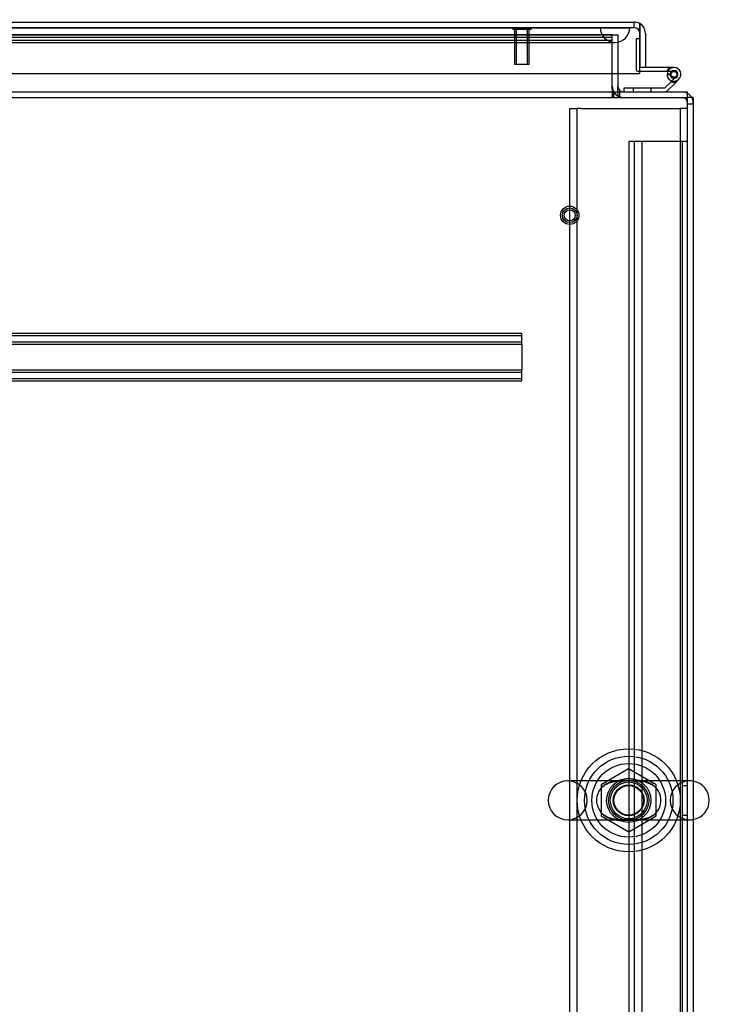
# Model space of a CAD drawing. Header units: inches. Extents: x 1 to 359, y -2 to 239.
# Tile 42 of 99: x 135 to 147, y 26 to 43. Entities that reach past the tile are written whole.
import ezdxf
from ezdxf.enums import TextEntityAlignment as Align
from ezdxf.lldxf.tags import DXFTag

# ---------------------------------------------------------------- set-up
doc = ezdxf.new("R2010")
doc.units = ezdxf.units.IN
doc.header["$MEASUREMENT"] = 0
for name, color, linetype in [('COM50677-1', 7, 'Continuous'), ('COM53964-2', 7, 'Continuous'), ('COM54746-60', 7, 'Continuous'), ('COM70215', 7, 'Continuous'), ('COM70220', 7, 'Continuous'), ('COM71196-6', 7, 'Continuous'), ('COM71197-1', 7, 'Continuous'), ('COM71302-1', 7, 'Continuous'), ('COM71303-1', 7, 'Continuous'), ('Default', 7, 'Continuous'), ('NTS18024', 7, 'Continuous'), ('SCS86414', 7, 'Continuous'), ('STD26258', 7, 'Continuous'), ('WAF25377', 7, 'Continuous'), ('WAM254785', 7, 'Continuous')]:
    doc.layers.add(name, color=color, linetype=linetype)
doc.styles.add('SEACAD_Times_New_Roman', font='times.ttf')
tags = doc.linetypes.add('HIDDEN2', pattern=[0.1875, 0.125, -0.0625]).pattern_tags.tags
tags[6:7] = [DXFTag(74, 4), DXFTag(75, 0), DXFTag(340, '0'), DXFTag(46, 0.0), DXFTag(50, 0.0), DXFTag(44, 0.0), DXFTag(45, 0.0)]
tags[4:5] = [DXFTag(74, 4), DXFTag(75, 0), DXFTag(340, '0'), DXFTag(46, 0.0), DXFTag(50, 0.0), DXFTag(44, 0.0), DXFTag(45, 0.0)]
doc.dimstyles.new('HAMMOND_(STH_-_540x360)', dxfattribs={"dimtxt": 2, "dimasz": 2.5, "dimexe": 1, "dimexo": 1, "dimgap": 0.5, "dimtad": 0, "dimtih": 1, "dimtoh": 1, "dimzin": 0, "dimdsep": 46, "dimtxsty": 'SEACAD_Times_New_Roman', "dimblk1": '_SE_FILLED', "dimblk2": '_SE_FILLED', "dimsah": 1, "dimcen": 1, "dimadec": 0, "dimazin": 0, "dimtfac": 0.8, "dimtofl": 0, "dimtmove": 0, "dimatfit": 3, "dimfxl": 1, "dimtolj": 1, "dimtzin": 0, "dimarcsym": 0})

# ---------------------------------------------------------------- blocks, each defined once
blk = doc.blocks.new('SE2')
at = {"layer": 'COM50677-1', "color": 7, "linetype": 'HIDDEN2'}
for p, q in [((144.78, 41.076), (144.905, 41.076)), ((144.78, 17.576), (144.78, 41.076)), ((144.905, 17.576), (144.905, 41.076)), ((144.965, 41.076), (144.905, 41.076)), ((144.965, 41.076), (146.595, 41.076)), ((146.595, 41.076), (146.655, 41.076)), ((146.655, 41.076), (146.655, 17.576)), ((146.78, 41.076), (146.655, 41.076))]:
    blk.add_line(p, q, dxfattribs=at)
blk.add_circle((145.78, 29.326), 0.375, dxfattribs=at)
at = {"layer": 'COM53964-2', "color": 7, "linetype": 'HIDDEN2'}
for p, q in [((145.918, 40.513), (145.78, 40.513)), ((145.78, 40.513), (145.78, 18.138)), ((145.875, 40.513), (145.875, 18.138)), ((146.642, 40.513), (145.918, 40.513)), ((146.001, 40.513), (146.001, 18.138)), ((146.78, 40.513), (146.642, 40.513)), ((146.685, 40.513), (146.685, 18.138)), ((146.78, 29.575), (146.685, 29.575)), ((146.685, 29.075), (146.78, 29.075))]:
    blk.add_line(p, q, dxfattribs=at)
at = {"layer": 'COM54746-60', "color": 7, "linetype": 'HIDDEN2'}
for p, q in [((145.906, 42.258), (145.906, 41.734)), ((145.968, 42.258), (145.906, 42.258)), ((145.931, 41.709), (145.968, 41.709)), ((146.431, 41.654), (146.493, 41.654)), ((146.494, 41.659), (146.486, 41.659)), ((146.51, 41.709), (146.548, 41.709)), ((146.585, 41.612), (146.514, 41.542)), ((145.857, 41.418), (145.857, 41.356)), ((146.161, 41.356), (146.161, 41.418))]:
    blk.add_line(p, q, dxfattribs=at)
at = {"layer": 'COM54746-60', "color": 7, "linetype": 'Continuous'}
for p, q in [((145.968, 42.258), (145.968, 42.258)), ((145.968, 41.771), (145.968, 41.773)), ((146.548, 41.771), (145.968, 41.771)), ((145.968, 41.709), (146.51, 41.709)), ((146.486, 41.659), (146.432, 41.664)), ((146.486, 41.666), (146.486, 41.641)), ((146.561, 41.716), (146.536, 41.716)), ((146.611, 41.641), (146.611, 41.666)), ((146.5, 41.528), (146.39, 41.418)), ((146.416, 41.356), (146.583, 41.523)), ((146.514, 41.542), (146.5, 41.528)), ((146.536, 41.591), (146.561, 41.591)), ((146.583, 41.523), (146.627, 41.567)), ((145.696, 41.418), (145.696, 41.356)), ((146.39, 41.418), (145.696, 41.418))]:
    blk.add_line(p, q, dxfattribs=at)
at = {"layer": 'COM54746-60', "color": 7, "linetype": 'HIDDEN2'}
blk.add_circle((146.548, 41.654), 0.05, dxfattribs=at)
for centre, radius, start, end in [((145.931, 41.734), 0.025, 180, 270), ((146.548, 41.654), 0.135, 119.9264, 155.9579), ((146.548, 41.654), 0.117, 90, 151.9602), ((146.548, 41.654), 0.055, 174.7841, 90), ((146.548, 41.654), 0.055, 90, 174.7841)]:
    blk.add_arc(centre, radius, start, end, dxfattribs=at)
at = {"layer": 'COM54746-60', "color": 7, "linetype": 'Continuous'}
for centre, radius, start, end in [((146.548, 41.654), 0.117, 174.7841, 90), ((146.548, 41.654), 0.117, 151.9602, 174.7841), ((146.536, 41.666), 0.05, 90, 180), ((146.536, 41.641), 0.05, 180, 270), ((146.561, 41.666), 0.05, 0, 90), ((146.561, 41.641), 0.05, 270, 0), ((146.548, 41.654), 0.135, 248.9858, 284.9706)]:
    blk.add_arc(centre, radius, start, end, dxfattribs=at)
at = {"layer": 'COM70215', "color": 7, "linetype": 'HIDDEN2'}
for p, q in [((124.469, 37.261), (143.969, 37.261)), ((124.469, 37.221), (143.969, 37.221)), ((143.969, 37.218), (143.969, 37.261)), ((143.969, 37.116), (143.969, 37.218)), ((124.469, 37.113), (143.969, 37.113)), ((124.469, 37.073), (143.969, 37.073)), ((143.969, 37.073), (143.969, 37.116)), ((143.969, 37.073), (143.969, 36.636)), ((124.469, 36.636), (143.969, 36.636)), ((143.969, 36.593), (143.969, 36.636)), ((124.469, 36.596), (143.969, 36.596)), ((124.469, 36.488), (143.969, 36.488)), ((143.969, 36.491), (143.969, 36.593)), ((143.969, 36.448), (143.969, 36.491)), ((124.469, 36.448), (143.969, 36.448))]:
    blk.add_line(p, q, dxfattribs=at)
at = {"layer": 'COM70220', "color": 7, "linetype": 'HIDDEN2'}
for p, q in [((124.829, 42.447), (145.297, 42.447)), ((124.829, 42.446), (145.297, 42.446)), ((124.829, 42.444), (145.297, 42.444)), ((145.297, 42.447), (145.796, 42.447)), ((145.297, 42.446), (145.796, 42.446)), ((145.297, 42.444), (145.547, 42.444)), ((145.298, 42.447), (145.298, 42.446)), ((145.298, 42.446), (145.547, 42.444)), ((145.547, 42.444), (145.796, 42.446)), ((145.796, 42.446), (145.796, 42.447)), ((124.829, 42.198), (145.297, 42.198)), ((145.297, 42.198), (145.547, 42.198))]:
    blk.add_line(p, q, dxfattribs=at)
blk.add_arc((145.547, 42.448), 0.25, 180, 0, dxfattribs=at)
at = {"layer": 'COM71196-6', "color": 7, "linetype": 'Continuous'}
for p, q in [((124.253, 42.543), (145.873, 42.543)), ((145.968, 42.353), (145.968, 42.517)), ((145.968, 42.517), (145.968, 42.353)), ((145.968, 41.668), (145.968, 42.353)), ((145.968, 42.353), (145.968, 41.773)), ((146.063, 42.353), (146.063, 41.773)), ((124.158, 41.668), (145.968, 41.668)), ((146.063, 41.773), (145.968, 41.773))]:
    blk.add_line(p, q, dxfattribs=at)
at = {"layer": 'COM71196-6', "color": 7, "linetype": 'HIDDEN2'}
for p, q in [((145.873, 42.448), (145.873, 42.543)), ((124.253, 42.448), (145.873, 42.448))]:
    blk.add_line(p, q, dxfattribs=at)
at = {"layer": 'COM71196-6', "color": 7, "linetype": 'Continuous'}
for start, end in [(60, 90), (0, 60)]:
    blk.add_arc((145.873, 42.353), 0.19, start, end, dxfattribs=at)
at = {"layer": 'COM71196-6', "color": 7, "linetype": 'HIDDEN2'}
blk.add_arc((145.873, 42.353), 0.095, 0, 90, dxfattribs=at)
at = {"layer": 'COM71196-6', "color": 7, "linetype": 'Continuous'}
blk.add_ellipse((145.873, 42.353), major_axis=(0, -0.19), ratio=0.999171, start_param=2.617994, end_param=3.141593, dxfattribs=at)
at = {"layer": 'COM71196-6', "color": 7, "linetype": 'HIDDEN2'}
blk.add_ellipse((145.873, 42.353), major_axis=(0, -0.095), ratio=0.999171, start_param=1.570796, end_param=3.141593, dxfattribs=at)
at = {"layer": 'COM71197-1', "color": 7, "linetype": 'HIDDEN2'}
for p, q in [((145.5, 41.451), (145.5, 42.323)), ((146.78, 41.151), (146.875, 41.151))]:
    blk.add_line(p, q, dxfattribs=at)
at = {"layer": 'COM71197-1', "color": 7, "linetype": 'Continuous'}
for q in [(146.78, 41.261), (146.875, 17.391)]:
    blk.add_line((146.875, 41.261), q, dxfattribs=at)
at = {"layer": 'COM71197-1', "color": 7, "linetype": 'HIDDEN2'}
for centre, radius, start, end in [((145.69, 41.451), 0.19, 180, 270), ((146.685, 41.166), 0.19, 60, 90), ((146.685, 41.166), 0.095, 0, 90), ((146.685, 41.166), 0.19, 0, 30)]:
    blk.add_arc(centre, radius, start, end, dxfattribs=at)
at = {"layer": 'COM71197-1', "color": 7, "linetype": 'Continuous'}
for centre, radius, start, end in [((145.69, 41.451), 0.095, 180, 270), ((146.685, 41.166), 0.19, 30, 60)]:
    blk.add_arc(centre, radius, start, end, dxfattribs=at)
at = {"layer": 'COM71302-1', "color": 7, "linetype": 'HIDDEN2'}
for p, q in [((145.5, 42.323), (124.462, 42.323)), ((145.5, 42.323), (145.5, 42.323)), ((145.5, 42.228), (124.463, 42.228)), ((145.5, 42.28), (124.712, 42.28)), ((145.5, 42.187), (124.712, 42.187)), ((145.5, 41.404), (145.5, 41.451)), ((145.5, 41.404), (145.5, 41.261)), ((145.53, 41.261), (145.53, 41.356))]:
    blk.add_line(p, q, dxfattribs=at)
at = {"layer": 'COM71303-1', "color": 7, "linetype": 'HIDDEN2'}
for p, q in [((124.712, 42.323), (145.595, 42.323)), ((145.595, 42.323), (145.595, 41.668)), ((145.595, 41.356), (145.595, 41.261)), ((145.625, 41.356), (145.625, 41.261)), ((98.91, 41.261), (146.78, 41.261))]:
    blk.add_line(p, q, dxfattribs=at)
at = {"layer": 'COM71303-1', "color": 7, "linetype": 'Continuous'}
for p, q in [((145.595, 41.668), (145.595, 41.451)), ((98.91, 41.356), (146.78, 41.356)), ((145.595, 41.356), (145.595, 41.451)), ((146.78, 41.166), (146.78, 41.356)), ((146.78, 17.486), (146.78, 41.166))]:
    blk.add_line(p, q, dxfattribs=at)
at = {"layer": 'NTS18024', "color": 7, "linetype": 'HIDDEN2'}
for p, q in [((145.776, 29.863), (145.315, 29.589)), ((146.245, 29.589), (145.776, 29.863)), ((145.315, 29.589), (145.315, 29.063)), ((146.245, 29.063), (146.245, 29.589)), ((145.315, 29.063), (145.78, 28.791)), ((145.78, 28.791), (146.245, 29.063))]:
    blk.add_line(p, q, dxfattribs=at)
for radius in [0.312, 0.263]:
    blk.add_circle((145.78, 29.326), radius, dxfattribs=at)
at = {"layer": 'SCS86414', "color": 7, "linetype": 'HIDDEN2'}
for p, q in [((145.819, 29.657), (144.745, 29.657)), ((146.816, 29.657), (145.819, 29.657)), ((144.745, 28.994), (145.792, 28.994)), ((145.792, 28.994), (146.816, 28.994))]:
    blk.add_line(p, q, dxfattribs=at)
for radius in [0.625, 0.312, 0.252]:
    blk.add_circle((145.78, 29.326), radius, dxfattribs=at)
for centre, start, end in [((144.745, 29.326), 90, 270), ((144.745, 29.326), 270, 90), ((146.816, 29.326), 90, 270), ((146.816, 29.326), 79.6868, 90), ((146.816, 29.326), 270, 280.3132)]:
    blk.add_arc(centre, 0.331, start, end, dxfattribs=at)
at = {"layer": 'SCS86414', "color": 7, "linetype": 'Continuous'}
blk.add_arc((146.816, 29.326), 0.331, 280.3132, 79.6868, dxfattribs=at)
at = {"layer": 'SCS86414', "color": 7, "linetype": 'HIDDEN2'}
for points, knots in [([(145.798, 28.988), (145.819, 28.987), (145.839, 28.987), (145.89, 28.986), (145.92, 28.987), (146.009, 28.992), (146.064, 29.003), (146.17, 29.048), (146.22, 29.083), (146.297, 29.18), (146.323, 29.241), (146.331, 29.372), (146.313, 29.438), (146.263, 29.517), (146.242, 29.541), (146.197, 29.581), (146.173, 29.597), (146.095, 29.639), (146.04, 29.653), (145.953, 29.663), (145.924, 29.664), (145.863, 29.665), (145.831, 29.664), (145.767, 29.663), (145.733, 29.664), (145.671, 29.665), (145.641, 29.665), (145.553, 29.659), (145.497, 29.648), (145.391, 29.603), (145.341, 29.568), (145.302, 29.519)], [0.3238082, 0.3238082, 0.3238082, 0.3238082, 0.34375, 0.34375, 0.375, 0.375, 0.4375, 0.4375, 0.5, 0.5, 0.5625, 0.5625, 0.625, 0.625, 0.65625, 0.65625, 0.6875, 0.6875, 0.75, 0.75, 0.78125, 0.78125, 0.8125, 0.8125, 0.84375, 0.84375, 0.875, 0.875, 0.9375, 0.9375, 1, 1, 1, 1]), ([(145.394, 29.597), (145.406, 29.604), (145.42, 29.61), (145.486, 29.638), (145.544, 29.649), (145.633, 29.656), (145.663, 29.657), (145.703, 29.657), (145.713, 29.657), (145.723, 29.657)], [0.0469867, 0.0469867, 0.0469867, 0.0469867, 0.0625, 0.0625, 0.125, 0.125, 0.15625, 0.15625, 0.1659345, 0.1659345, 0.1659345, 0.1659345]), ([(145.82, 29.657), (145.873, 29.657), (145.925, 29.657), (146.033, 29.647), (146.09, 29.634), (146.158, 29.602), (146.173, 29.594), (146.187, 29.585)], [0.1975125, 0.1975125, 0.1975125, 0.1975125, 0.25, 0.25, 0.3125, 0.3125, 0.3299994, 0.3299994, 0.3299994, 0.3299994]), ([(145.302, 29.519), (145.263, 29.471), (145.238, 29.409), (145.23, 29.278), (145.248, 29.213), (145.316, 29.107), (145.363, 29.067), (145.44, 29.026), (145.467, 29.015), (145.522, 29), (145.551, 28.994), (145.608, 28.988), (145.638, 28.987), (145.699, 28.987), (145.731, 28.987), (145.769, 28.988), (145.775, 28.988), (145.78, 28.988)], [0, 0, 0, 0, 0.0625, 0.0625, 0.125, 0.125, 0.1875, 0.1875, 0.21875, 0.21875, 0.25, 0.25, 0.28125, 0.28125, 0.3125, 0.3125, 0.3181507, 0.3181507, 0.3181507, 0.3181507]), ([(146.193, 29.07), (146.173, 29.057), (146.151, 29.045), (146.074, 29.013), (146.017, 29.002), (145.898, 28.993), (145.835, 28.995), (145.738, 28.994), (145.706, 28.994), (145.644, 28.995), (145.614, 28.996), (145.525, 29.005), (145.469, 29.018), (145.382, 29.059), (145.35, 29.08), (145.322, 29.106)], [0.5366041, 0.5366041, 0.5366041, 0.5366041, 0.5625, 0.5625, 0.625, 0.625, 0.6875, 0.6875, 0.71875, 0.71875, 0.75, 0.75, 0.8125, 0.8125, 0.8518177, 0.8518177, 0.8518177, 0.8518177])]:
    blk.add_open_spline(points, degree=3, knots=knots, dxfattribs=at)
blk.add_open_spline([(145.322, 29.545), (145.332, 29.555), (145.344, 29.564), (145.356, 29.573)], degree=3, dxfattribs=at)
at = {"layer": 'STD26258', "color": 7, "linetype": 'HIDDEN2'}
for p, q in [((143.812, 42.448), (143.812, 42.416)), ((144.125, 42.416), (143.812, 42.416)), ((143.843, 42.416), (143.843, 41.823)), ((143.874, 41.823), (143.874, 42.416)), ((144.063, 41.823), (144.063, 42.416)), ((144.093, 41.823), (144.093, 42.416)), ((144.125, 42.416), (144.125, 42.448)), ((144.093, 41.823), (143.843, 41.823))]:
    blk.add_line(p, q, dxfattribs=at)
for radius in [0.156, 0.125, 0.0944]:
    blk.add_circle((144.78, 39.261), radius, dxfattribs=at)
at = {"layer": 'WAF25377', "color": 7, "linetype": 'HIDDEN2'}
for radius in [0.875, 0.34]:
    blk.add_circle((145.78, 29.326), radius, dxfattribs=at)
at = {"layer": 'WAM254785', "color": 7, "linetype": 'HIDDEN2'}
for radius in [0.75, 0.312]:
    blk.add_circle((145.78, 29.326), radius, dxfattribs=at)
blk = doc.blocks.new('DMBLK12')
at = {"layer": 'Default', "linetype": 'Continuous', "transparency": 16777216}
for points in [[(127.449, 50.436), (124.949, 50.02), (127.449, 49.603)], [(143, 50.436), (143, 49.603), (145.5, 50.02)]]:
    blk.add_hatch(color=7, dxfattribs=at).paths.add_polyline_path(points)
at = {"layer": 'Default', "color": 7, "linetype": 'Continuous', "transparency": 16777216}
for p, q in [((124.949, 43.138), (124.949, 51.02)), ((145.5, 43.323), (145.5, 51.02)), ((124.949, 50.02), (126.966, 50.02)), ((143.484, 50.02), (145.5, 50.02))]:
    blk.add_line(p, q, dxfattribs=at)
at = {"layer": 'Default', "color": 7, "linetype": 'Continuous', "transparency": 16777216, "style": 'SEACAD_Times_New_Roman'}
for s, p in [('20.55', (131.813, 51.02)), ('OPENNING', (127.666, 48.02))]:
    blk.add_text(s, height=2, dxfattribs=at).set_placement(p, align=Align.TOP_LEFT)
blk = doc.blocks.new('_SE_FILLED')
at = {"color": 0}
blk.add_line((0, 0), (-1, 0), dxfattribs=at)
blk.add_solid([(0, 0), (-1, -0.1665), (-1, 0.1665), (0, 0)], dxfattribs=at)

msp = doc.modelspace()

# ---------------------------------------------------------------- block references
at = {"layer": 'Default'}
msp.add_blockref('SE2', (0, 0), dxfattribs=at)

# ---------------------------------------------------------------- dimensions: what is measured, and where the dimension line sits
at = {"layer": 'Default', "color": 7, "linetype": 'Continuous'}
dim = msp.add_linear_dim(base=(145.5, 50.02), p1=(124.949, 42.138), p2=(145.5, 41.451), text='\\A1;<>\\POPENNING', dimstyle='HAMMOND_(STH_-_540x360)', dxfattribs=at)
dim.commit()
dim.dimension.update_dxf_attribs({"geometry": 'DMBLK12', "text_midpoint": (135.225, 50.02), "dimtype": 160})

doc.saveas('drawing.dxf')
